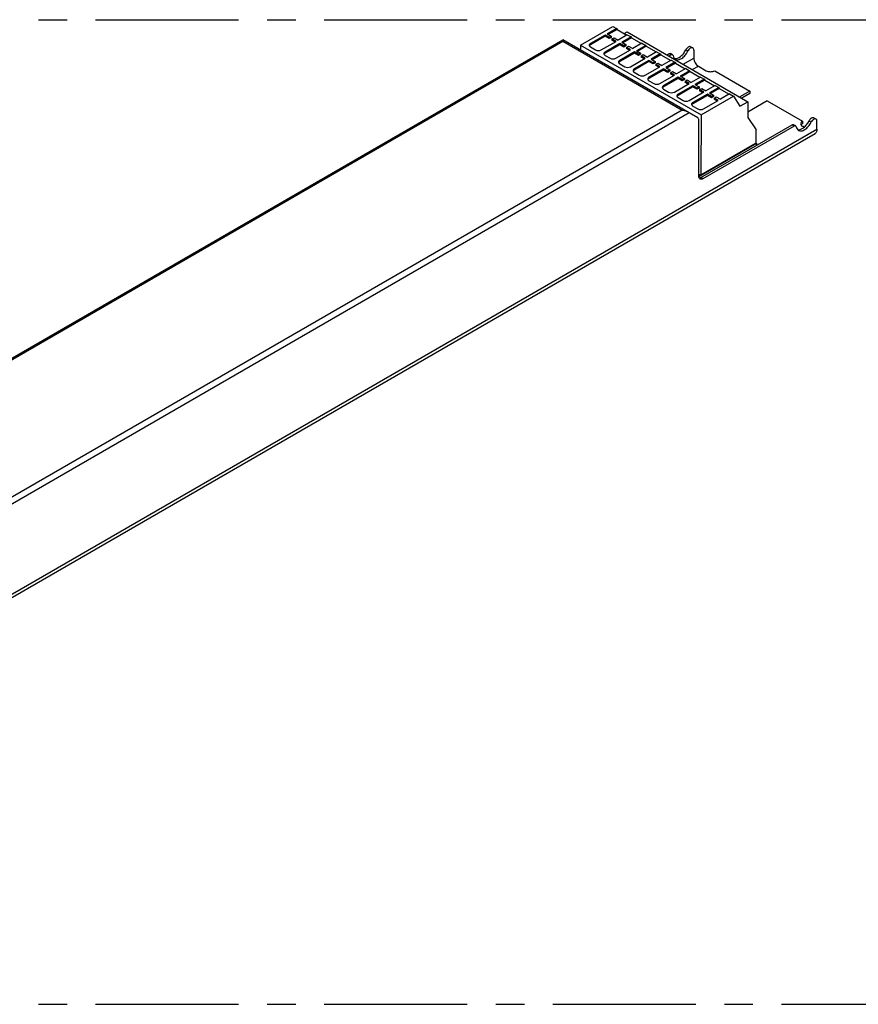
# Model space of a CAD drawing. Header units: millimetres. Extents: x 0 to 210, y 0 to 297.
# Tile 4 of 6: x 94 to 136, y 202 to 252. Entities that reach past the tile are written whole.
import ezdxf

# ---------------------------------------------------------------- set-up
doc = ezdxf.new("R2010")
doc.units = ezdxf.units.MM
doc.header["$LTSCALE"] = 19.36
doc.linetypes.add('CENTER', pattern=[0.6, 0.375, -0.075, 0.075, -0.075])
doc.layers.get('0').update_dxf_attribs({"linetype": 'CONTINUOUS'})
for name, color, linetype in [('DEFAULT_1', 7, 'CENTER'), ('Z_AXIS', 7, 'CONTINUOUS'), ('Z_SURFACE', 7, 'CONTINUOUS')]:
    doc.layers.add(name, color=color, linetype=linetype)

msp = doc.modelspace()

# ---------------------------------------------------------------- linework, layer by layer
at = {"color": 7, "linetype": 'Continuous'}
for p, q in [((122.261, 250.671), (123.899, 251.618)), ((124.49, 251.248), (124.636, 251.333)), ((124.636, 251.333), (130.767, 247.793)), ((58.61, 214.704), (121.361, 250.933)), ((128.231, 246.967), (121.361, 250.933)), ((121.361, 250.933), (121.361, 250.862)), ((122.261, 250.671), (122.259, 250.415)), ((122.261, 250.671), (128.391, 247.132)), ((126.651, 250.169), (126.757, 250.23)), ((126.864, 250.169), (126.757, 250.108)), ((126.939, 250.177), (126.832, 250.238)), ((128.02, 250.412), (128.02, 250.004)), ((128.253, 249.6), (128.656, 249.367)), ((128.391, 247.132), (130.03, 248.078)), ((130.03, 248.078), (130.364, 247.56)), ((130.364, 247.56), (130.767, 247.793)), ((130.767, 247.793), (130.767, 246.987)), ((128.391, 247.132), (128.37, 244.058)), ((128.274, 244.003), (128.274, 246.871)), ((128.38, 243.941), (133.015, 246.617)), ((130.767, 246.987), (131.191, 246.36)), ((133.196, 246.564), (133.09, 246.625)), ((134.277, 246.391), (134.277, 246.799)), ((58.235, 202.326), (134.178, 246.171)), ((133.121, 246.556), (128.486, 243.88)), ((131.191, 245.687), (131.191, 246.36)), ((133.63, 246.495), (133.535, 246.55)), ((128.275, 243.991), (131.202, 245.68)), ((131.191, 245.687), (128.37, 244.058)), ((131.191, 245.687), (131.202, 245.68)), ((131.202, 245.68), (131.202, 245.57)), ((128.274, 244.113), (128.37, 244.058))]:
    msp.add_line(p, q, dxfattribs=at)
at = {"color": 9, "linetype": 'Continuous'}
for p, q in [((58.82, 214.755), (121.361, 250.862)), ((121.361, 250.862), (127.428, 247.36)), ((126.864, 250.169), (126.757, 250.23)), ((127.479, 249.691), (128.02, 250.004)), ((127.945, 249.422), (128.253, 249.6)), ((127.786, 247.224), (64.826, 210.874)), ((127.428, 247.36), (64.887, 211.252)), ((133.121, 246.556), (133.015, 246.617)), ((58.335, 202.545), (134.277, 246.391)), ((128.486, 243.88), (128.38, 243.941))]:
    msp.add_line(p, q, dxfattribs=at)
at = {"color": 7, "linetype": 'Continuous'}
for points, knots in [([(126.757, 250.23), (126.77, 250.237), (126.795, 250.248), (126.822, 250.244), (126.832, 250.238)], [0, 0, 0, 0, 0.5508, 1, 1, 1, 1]), ([(126.939, 250.176), (126.928, 250.182), (126.901, 250.187), (126.876, 250.176), (126.864, 250.169)], [0, 0, 0, 0, 0.4492, 1, 1, 1, 1]), ([(126.967, 250.131), (126.966, 250.136), (126.962, 250.154), (126.95, 250.17), (126.939, 250.176)], [0, 0, 0, 0, 0.280404, 1, 1, 1, 1]), ([(126.967, 250.131), (126.975, 250.093), (126.999, 250.021), (127.053, 249.967), (127.083, 249.949)], [0, 0, 0, 0, 0.533204, 1, 1, 1, 1]), ([(127.036, 249.988), (127.139, 249.965), (127.289, 250.034), (127.42, 250.148), (127.517, 250.256), (127.577, 250.351), (127.61, 250.418)], [0, 0, 0, 0, 0.422505, 0.558367, 0.70208, 1, 1, 1, 1]), ([(127.083, 249.949), (127.104, 249.937), (127.154, 249.92), (127.236, 249.921), (127.323, 249.946), (127.447, 250.012), (127.591, 250.146), (127.679, 250.282), (127.716, 250.357)], [0, 0, 0, 0, 0.089492, 0.186189, 0.294809, 0.416976, 0.695987, 1, 1, 1, 1]), ([(128.02, 250.004), (128.02, 249.965), (128.034, 249.885), (128.084, 249.771), (128.157, 249.671), (128.22, 249.619), (128.253, 249.6)], [0, 0, 0, 0, 0.237226, 0.500001, 0.762776, 1, 1, 1, 1]), ([(127.428, 247.36), (127.446, 247.36), (127.518, 247.356), (127.591, 247.336), (127.638, 247.309)], [0, 0, 0, 0, 0.255315, 1, 1, 1, 1]), ([(128.274, 246.871), (128.274, 246.891), (128.269, 246.928), (128.245, 246.959), (128.231, 246.967)], [0, 0, 0, 0, 0.550757, 1, 1, 1, 1]), ([(133.015, 246.617), (133.028, 246.625), (133.053, 246.635), (133.08, 246.631), (133.09, 246.625)], [0, 0, 0, 0, 0.5508, 1, 1, 1, 1]), ([(133.196, 246.564), (133.186, 246.569), (133.159, 246.574), (133.134, 246.563), (133.121, 246.556)], [0, 0, 0, 0, 0.4492, 1, 1, 1, 1]), ([(133.293, 246.375), (133.397, 246.352), (133.547, 246.421), (133.677, 246.535), (133.775, 246.644), (133.835, 246.738), (133.868, 246.805)], [0, 0, 0, 0, 0.422505, 0.558368, 0.70208, 1, 1, 1, 1]), ([(133.341, 246.337), (133.362, 246.324), (133.412, 246.307), (133.494, 246.308), (133.581, 246.333), (133.705, 246.399), (133.849, 246.533), (133.937, 246.669), (133.974, 246.744)], [0, 0, 0, 0, 0.089492, 0.186189, 0.294809, 0.416976, 0.695987, 1, 1, 1, 1]), ([(133.225, 246.518), (133.224, 246.523), (133.22, 246.541), (133.208, 246.557), (133.196, 246.564)], [0, 0, 0, 0, 0.280404, 1, 1, 1, 1]), ([(133.225, 246.518), (133.233, 246.48), (133.257, 246.408), (133.311, 246.354), (133.341, 246.337)], [0, 0, 0, 0, 0.533204, 1, 1, 1, 1]), ([(134.277, 246.391), (134.277, 246.345), (134.268, 246.277), (134.224, 246.205), (134.194, 246.18), (134.178, 246.171)], [0, 0, 0, 0, 0.547674, 0.781564, 1, 1, 1, 1]), ([(128.336, 243.865), (128.316, 243.877), (128.281, 243.921), (128.274, 243.974), (128.274, 244.003)], [0, 0, 0, 0, 0.449235, 1, 1, 1, 1]), ([(128.38, 243.941), (128.373, 243.937), (128.346, 243.923), (128.315, 243.914), (128.293, 243.913)], [0, 0, 0, 0, 0.273454, 1, 1, 1, 1]), ([(128.486, 243.88), (128.461, 243.866), (128.412, 243.845), (128.357, 243.854), (128.336, 243.865)], [0, 0, 0, 0, 0.550763, 1, 1, 1, 1])]:
    msp.add_open_spline(points, degree=3, knots=knots, dxfattribs=at)
at = {"layer": 'DEFAULT_1', "color": 5, "linetype": 'CENTER'}
for p, q in [((51.167, 251.957), (151.182, 251.957)), ((51.167, 201.944), (151.182, 201.944))]:
    msp.add_line(p, q, dxfattribs=at)
at = {"layer": 'Z_AXIS', "color": 7, "linetype": 'Continuous'}
for p, q in [((127.864, 250.583), (127.97, 250.522)), ((127.716, 250.357), (127.61, 250.418)), ((129.08, 249.367), (130.873, 248.332)), ((130.873, 248.332), (130.353, 248.032)), ((130.873, 248.209), (130.459, 247.971)), ((130.873, 248.332), (130.873, 248.209)), ((131.742, 247.83), (130.767, 247.266)), ((131.742, 247.83), (133.535, 246.795)), ((133.535, 246.795), (133.535, 246.672)), ((133.974, 246.744), (133.868, 246.805)), ((134.122, 246.97), (134.228, 246.909))]:
    msp.add_line(p, q, dxfattribs=at)
for points, knots in [([(127.864, 250.583), (127.846, 250.593), (127.797, 250.599), (127.726, 250.565), (127.659, 250.503), (127.624, 250.448), (127.61, 250.418)], [0, 0, 0, 0, 0.184151, 0.414688, 0.695022, 1, 1, 1, 1]), ([(127.97, 250.522), (127.952, 250.532), (127.903, 250.538), (127.832, 250.504), (127.766, 250.442), (127.73, 250.387), (127.716, 250.357)], [0, 0, 0, 0, 0.184151, 0.414688, 0.695022, 1, 1, 1, 1]), ([(128.02, 250.412), (128.02, 250.435), (128.014, 250.478), (127.986, 250.513), (127.97, 250.522)], [0, 0, 0, 0, 0.550771, 1, 1, 1, 1]), ([(128.656, 249.367), (128.686, 249.349), (128.756, 249.324), (128.868, 249.312), (128.98, 249.324), (129.05, 249.349), (129.08, 249.367)], [0, 0, 0, 0, 0.237225, 0.500001, 0.762776, 1, 1, 1, 1]), ([(133.535, 246.795), (133.51, 246.781), (133.468, 246.748), (133.447, 246.696), (133.447, 246.672)], [0, 0, 0, 0, 0.550766, 1, 1, 1, 1]), ([(133.447, 246.672), (133.447, 246.649), (133.468, 246.597), (133.51, 246.564), (133.535, 246.55)], [0, 0, 0, 0, 0.449233, 1, 1, 1, 1]), ([(133.535, 246.672), (133.531, 246.67), (133.516, 246.661), (133.502, 246.651), (133.493, 246.642)], [0, 0, 0, 0, 0.261325, 1, 1, 1, 1]), ([(134.122, 246.97), (134.104, 246.981), (134.055, 246.986), (133.984, 246.952), (133.917, 246.89), (133.882, 246.835), (133.868, 246.805)], [0, 0, 0, 0, 0.184151, 0.414688, 0.695022, 1, 1, 1, 1]), ([(134.228, 246.909), (134.21, 246.919), (134.161, 246.925), (134.09, 246.891), (134.023, 246.829), (133.988, 246.774), (133.974, 246.744)], [0, 0, 0, 0, 0.184151, 0.414688, 0.695022, 1, 1, 1, 1]), ([(134.277, 246.799), (134.277, 246.822), (134.272, 246.865), (134.244, 246.9), (134.228, 246.909)], [0, 0, 0, 0, 0.550771, 1, 1, 1, 1])]:
    msp.add_open_spline(points, degree=3, knots=knots, dxfattribs=at)
for points in [[(133.477, 246.625), (133.473, 246.621), (133.47, 246.616), (133.467, 246.611)], [(133.493, 246.642), (133.487, 246.637), (133.482, 246.631), (133.477, 246.625)]]:
    msp.add_open_spline(points, degree=3, dxfattribs=at)
at = {"layer": 'Z_SURFACE', "color": 7, "linetype": 'Continuous'}
for p, q in [((123.899, 251.618), (124.09, 251.507)), ((123.516, 251.176), (122.769, 250.745)), ((123.516, 251.115), (122.769, 250.683)), ((123.516, 251.176), (123.516, 251.115)), ((123.723, 251.056), (123.516, 251.176)), ((123.723, 250.995), (123.516, 251.115)), ((124.09, 251.507), (123.622, 251.237)), ((123.622, 251.237), (123.829, 251.118)), ((124.119, 251.463), (123.675, 251.206)), ((123.829, 251.118), (123.723, 251.056)), ((123.829, 251.118), (123.829, 251.056)), ((124.09, 251.507), (124.119, 251.463)), ((124.119, 251.463), (124.618, 251.175)), ((124.642, 251.189), (124.174, 250.919)), ((124.833, 251.079), (124.365, 250.808)), ((124.642, 251.189), (124.833, 251.079)), ((124.833, 251.079), (124.861, 251.034)), ((122.769, 250.573), (123.024, 250.426)), ((123.321, 250.426), (124.068, 250.857)), ((124.258, 250.747), (123.512, 250.316)), ((124.258, 250.686), (123.512, 250.255)), ((123.829, 251.056), (123.723, 250.995)), ((123.723, 251.056), (123.723, 250.995)), ((123.861, 250.977), (123.967, 251.038)), ((123.861, 250.977), (123.861, 250.916)), ((124.068, 250.857), (123.861, 250.977)), ((124.015, 250.827), (123.861, 250.916)), ((123.967, 251.038), (124.174, 250.919)), ((124.258, 250.747), (124.258, 250.686)), ((124.465, 250.628), (124.258, 250.747)), ((124.465, 250.567), (124.258, 250.686)), ((124.365, 250.808), (124.571, 250.689)), ((124.861, 251.034), (124.418, 250.778)), ((124.571, 250.689), (124.465, 250.628)), ((124.571, 250.628), (124.465, 250.567)), ((124.465, 250.628), (124.465, 250.567)), ((124.571, 250.689), (124.571, 250.628)), ((124.603, 250.548), (124.709, 250.609)), ((124.709, 250.609), (124.916, 250.49)), ((124.861, 251.034), (125.36, 250.746)), ((125.384, 250.76), (124.916, 250.49)), ((125.575, 250.65), (125.107, 250.38)), ((125.604, 250.605), (125.16, 250.349)), ((125.384, 250.76), (125.575, 250.65)), ((125.575, 250.65), (125.604, 250.605)), ((125.604, 250.605), (126.102, 250.318)), ((123.512, 250.145), (123.766, 249.998)), ((124.063, 249.998), (124.81, 250.429)), ((125.001, 250.319), (124.254, 249.887)), ((125.001, 250.257), (124.254, 249.826)), ((124.603, 250.548), (124.603, 250.487)), ((124.81, 250.429), (124.603, 250.548)), ((124.757, 250.398), (124.603, 250.487)), ((125.001, 250.319), (125.001, 250.257)), ((125.208, 250.199), (125.001, 250.319)), ((125.208, 250.138), (125.001, 250.257)), ((125.107, 250.38), (125.314, 250.26)), ((125.314, 250.26), (125.208, 250.199)), ((125.314, 250.199), (125.208, 250.138)), ((125.208, 250.199), (125.208, 250.138)), ((125.314, 250.26), (125.314, 250.199)), ((125.346, 250.119), (125.452, 250.181)), ((125.346, 250.119), (125.346, 250.058)), ((125.552, 250), (125.346, 250.119)), ((125.452, 250.181), (125.659, 250.061)), ((126.127, 250.332), (125.659, 250.061)), ((126.318, 250.221), (125.849, 249.951)), ((126.346, 250.177), (125.902, 249.92)), ((126.127, 250.332), (126.318, 250.221)), ((126.318, 250.221), (126.346, 250.177)), ((126.346, 250.177), (126.845, 249.889)), ((124.254, 249.716), (124.509, 249.569)), ((124.806, 249.569), (125.552, 250)), ((125.743, 249.89), (124.997, 249.459)), ((125.743, 249.829), (124.997, 249.398)), ((125.499, 249.969), (125.346, 250.058)), ((125.548, 249.14), (126.295, 249.571)), ((125.743, 249.89), (125.743, 249.829)), ((125.95, 249.77), (125.743, 249.89)), ((125.95, 249.709), (125.743, 249.829)), ((125.849, 249.951), (126.056, 249.832)), ((126.056, 249.832), (125.95, 249.77)), ((126.056, 249.77), (125.95, 249.709)), ((125.95, 249.77), (125.95, 249.709)), ((126.056, 249.832), (126.056, 249.77)), ((126.088, 249.691), (126.194, 249.752)), ((126.088, 249.691), (126.088, 249.63)), ((126.295, 249.571), (126.088, 249.691)), ((126.242, 249.541), (126.088, 249.63)), ((126.194, 249.752), (126.401, 249.633)), ((126.869, 249.903), (126.401, 249.633)), ((127.06, 249.793), (126.592, 249.522)), ((127.089, 249.748), (126.645, 249.492)), ((126.869, 249.903), (127.06, 249.793)), ((127.06, 249.793), (127.089, 249.748)), ((127.089, 249.748), (127.587, 249.46)), ((124.997, 249.287), (125.251, 249.14)), ((126.486, 249.461), (125.739, 249.03)), ((126.486, 249.4), (125.739, 248.969)), ((126.291, 248.712), (127.037, 249.143)), ((126.486, 249.461), (126.486, 249.4)), ((126.693, 249.342), (126.486, 249.461)), ((126.693, 249.281), (126.486, 249.4)), ((126.592, 249.522), (126.799, 249.403)), ((126.799, 249.403), (126.693, 249.342)), ((126.799, 249.342), (126.693, 249.281)), ((126.693, 249.342), (126.693, 249.281)), ((126.799, 249.403), (126.799, 249.342)), ((126.831, 249.262), (126.937, 249.323)), ((126.831, 249.262), (126.831, 249.201)), ((127.037, 249.143), (126.831, 249.262)), ((126.984, 249.112), (126.831, 249.201)), ((126.937, 249.323), (127.143, 249.204)), ((127.612, 249.474), (127.143, 249.204)), ((127.803, 249.364), (127.334, 249.094)), ((127.334, 249.094), (127.541, 248.974)), ((127.831, 249.319), (127.387, 249.063)), ((127.612, 249.474), (127.803, 249.364)), ((127.803, 249.364), (127.831, 249.319)), ((127.831, 249.319), (128.33, 249.032)), ((125.739, 248.859), (125.994, 248.712)), ((127.228, 249.033), (126.482, 248.601)), ((127.228, 248.971), (126.482, 248.54)), ((127.033, 248.283), (127.78, 248.714)), ((127.971, 248.604), (127.224, 248.173)), ((127.228, 249.033), (127.228, 248.971)), ((127.435, 248.913), (127.228, 249.033)), ((127.435, 248.852), (127.228, 248.971)), ((127.541, 248.974), (127.435, 248.913)), ((127.541, 248.913), (127.435, 248.852)), ((127.435, 248.913), (127.435, 248.852)), ((127.541, 248.974), (127.541, 248.913)), ((127.573, 248.834), (127.679, 248.895)), ((127.573, 248.834), (127.573, 248.772)), ((127.78, 248.714), (127.573, 248.834)), ((127.727, 248.683), (127.573, 248.772)), ((127.679, 248.895), (127.886, 248.775)), ((128.354, 249.046), (127.886, 248.775)), ((127.971, 248.604), (127.971, 248.543)), ((128.178, 248.484), (127.971, 248.604)), ((128.545, 248.935), (128.077, 248.665)), ((128.077, 248.665), (128.284, 248.546)), ((128.574, 248.891), (128.13, 248.635)), ((128.354, 249.046), (128.545, 248.935)), ((128.545, 248.935), (128.574, 248.891)), ((128.574, 248.891), (129.072, 248.603)), ((129.097, 248.617), (128.628, 248.347)), ((129.097, 248.617), (129.287, 248.507)), ((126.482, 248.43), (126.736, 248.283)), ((127.971, 248.543), (127.224, 248.112)), ((127.776, 247.854), (128.522, 248.285)), ((128.713, 248.175), (127.967, 247.744)), ((128.713, 248.114), (127.967, 247.683)), ((128.178, 248.423), (127.971, 248.543)), ((128.284, 248.546), (128.178, 248.484)), ((128.284, 248.484), (128.178, 248.423)), ((128.178, 248.484), (128.178, 248.423)), ((128.284, 248.546), (128.284, 248.484)), ((128.315, 248.405), (128.422, 248.466)), ((128.315, 248.405), (128.315, 248.344)), ((128.522, 248.285), (128.315, 248.405)), ((128.469, 248.255), (128.315, 248.344)), ((128.422, 248.466), (128.628, 248.347)), ((128.713, 248.175), (128.713, 248.114)), ((128.92, 248.056), (128.713, 248.175)), ((128.92, 247.995), (128.713, 248.114)), ((129.287, 248.507), (128.819, 248.236)), ((128.819, 248.236), (129.026, 248.117)), ((129.316, 248.462), (128.872, 248.206)), ((129.026, 248.117), (128.92, 248.056)), ((129.026, 248.117), (129.026, 248.056)), ((129.287, 248.507), (129.316, 248.462)), ((129.316, 248.462), (129.815, 248.174)), ((129.839, 248.188), (129.371, 247.918)), ((129.839, 248.188), (130.03, 248.078)), ((127.224, 248.001), (127.479, 247.854)), ((127.967, 247.573), (128.221, 247.426)), ((128.518, 247.426), (129.265, 247.857)), ((129.026, 248.056), (128.92, 247.995)), ((128.92, 248.056), (128.92, 247.995)), ((129.058, 247.976), (129.164, 248.037)), ((129.058, 247.976), (129.058, 247.915)), ((129.265, 247.857), (129.058, 247.976)), ((129.212, 247.826), (129.058, 247.915)), ((129.164, 248.037), (129.371, 247.918))]:
    msp.add_line(p, q, dxfattribs=at)
at = {"layer": 'Z_SURFACE', "color": 9, "linetype": 'Continuous'}
for p, q in [((122.769, 250.745), (122.769, 250.683)), ((123.512, 250.316), (123.512, 250.255)), ((124.254, 249.887), (124.254, 249.826)), ((124.997, 249.459), (124.997, 249.398)), ((125.739, 249.03), (125.739, 248.969)), ((126.482, 248.601), (126.482, 248.54)), ((127.224, 248.173), (127.224, 248.112)), ((127.967, 247.744), (127.967, 247.683))]:
    msp.add_line(p, q, dxfattribs=at)
at = {"layer": 'Z_SURFACE', "color": 7, "linetype": 'Continuous'}
for points, knots in [([(122.769, 250.745), (122.752, 250.735), (122.722, 250.712), (122.708, 250.675), (122.708, 250.659)], [0, 0, 0, 0, 0.550787, 1, 1, 1, 1]), ([(122.748, 250.669), (122.744, 250.666), (122.731, 250.654), (122.72, 250.64), (122.714, 250.628)], [0, 0, 0, 0, 0.271432, 1, 1, 1, 1]), ([(122.715, 250.628), (122.717, 250.624), (122.726, 250.607), (122.74, 250.594), (122.751, 250.585)], [0, 0, 0, 0, 0.230881, 1, 1, 1, 1]), ([(123.024, 250.426), (123.068, 250.401), (123.172, 250.381), (123.277, 250.401), (123.321, 250.426)], [0, 0, 0, 0, 0.500001, 1, 1, 1, 1]), ([(123.512, 250.316), (123.494, 250.306), (123.465, 250.283), (123.45, 250.247), (123.45, 250.23)], [0, 0, 0, 0, 0.550787, 1, 1, 1, 1]), ([(123.49, 250.24), (123.486, 250.237), (123.473, 250.225), (123.462, 250.211), (123.457, 250.199)], [0, 0, 0, 0, 0.271432, 1, 1, 1, 1]), ([(123.457, 250.199), (123.459, 250.195), (123.468, 250.179), (123.482, 250.165), (123.494, 250.157)], [0, 0, 0, 0, 0.230881, 1, 1, 1, 1]), ([(123.766, 249.998), (123.81, 249.972), (123.915, 249.952), (124.019, 249.972), (124.063, 249.998)], [0, 0, 0, 0, 0.500001, 1, 1, 1, 1]), ([(124.254, 249.887), (124.237, 249.877), (124.207, 249.855), (124.193, 249.818), (124.193, 249.802)], [0, 0, 0, 0, 0.550787, 1, 1, 1, 1]), ([(124.233, 249.811), (124.229, 249.808), (124.215, 249.797), (124.204, 249.782), (124.199, 249.77)], [0, 0, 0, 0, 0.271432, 1, 1, 1, 1]), ([(124.2, 249.77), (124.202, 249.766), (124.211, 249.75), (124.225, 249.737), (124.236, 249.728)], [0, 0, 0, 0, 0.230881, 1, 1, 1, 1]), ([(124.509, 249.569), (124.553, 249.544), (124.657, 249.523), (124.762, 249.544), (124.806, 249.569)], [0, 0, 0, 0, 0.500001, 1, 1, 1, 1]), ([(124.997, 249.459), (124.979, 249.449), (124.949, 249.426), (124.935, 249.389), (124.935, 249.373)], [0, 0, 0, 0, 0.550787, 1, 1, 1, 1]), ([(124.975, 249.383), (124.971, 249.38), (124.958, 249.368), (124.947, 249.354), (124.942, 249.342)], [0, 0, 0, 0, 0.271432, 1, 1, 1, 1]), ([(124.942, 249.342), (124.944, 249.338), (124.953, 249.321), (124.967, 249.308), (124.978, 249.299)], [0, 0, 0, 0, 0.230881, 1, 1, 1, 1]), ([(125.251, 249.14), (125.295, 249.115), (125.4, 249.095), (125.504, 249.115), (125.548, 249.14)], [0, 0, 0, 0, 0.500001, 1, 1, 1, 1]), ([(125.739, 249.03), (125.722, 249.02), (125.692, 248.997), (125.678, 248.961), (125.678, 248.944)], [0, 0, 0, 0, 0.550787, 1, 1, 1, 1]), ([(125.718, 248.954), (125.714, 248.951), (125.7, 248.94), (125.689, 248.925), (125.684, 248.913)], [0, 0, 0, 0, 0.271432, 1, 1, 1, 1]), ([(125.685, 248.913), (125.687, 248.909), (125.696, 248.893), (125.709, 248.879), (125.721, 248.871)], [0, 0, 0, 0, 0.230881, 1, 1, 1, 1]), ([(125.994, 248.712), (126.038, 248.686), (126.142, 248.666), (126.247, 248.686), (126.291, 248.712)], [0, 0, 0, 0, 0.500001, 1, 1, 1, 1]), ([(126.482, 248.601), (126.464, 248.591), (126.434, 248.569), (126.42, 248.532), (126.42, 248.516)], [0, 0, 0, 0, 0.550787, 1, 1, 1, 1]), ([(126.46, 248.526), (126.456, 248.523), (126.443, 248.511), (126.432, 248.496), (126.427, 248.484)], [0, 0, 0, 0, 0.271432, 1, 1, 1, 1]), ([(126.427, 248.484), (126.429, 248.48), (126.438, 248.464), (126.452, 248.451), (126.463, 248.442)], [0, 0, 0, 0, 0.230881, 1, 1, 1, 1]), ([(126.736, 248.283), (126.78, 248.258), (126.885, 248.237), (126.989, 248.258), (127.033, 248.283)], [0, 0, 0, 0, 0.500001, 1, 1, 1, 1]), ([(127.224, 248.173), (127.207, 248.163), (127.177, 248.14), (127.163, 248.103), (127.163, 248.087)], [0, 0, 0, 0, 0.550787, 1, 1, 1, 1]), ([(127.202, 248.097), (127.199, 248.094), (127.185, 248.082), (127.174, 248.068), (127.169, 248.056)], [0, 0, 0, 0, 0.271432, 1, 1, 1, 1]), ([(127.17, 248.056), (127.172, 248.052), (127.181, 248.035), (127.194, 248.022), (127.206, 248.013)], [0, 0, 0, 0, 0.230881, 1, 1, 1, 1]), ([(127.479, 247.854), (127.523, 247.829), (127.627, 247.809), (127.732, 247.829), (127.776, 247.854)], [0, 0, 0, 0, 0.500001, 1, 1, 1, 1]), ([(127.967, 247.744), (127.949, 247.734), (127.919, 247.711), (127.905, 247.675), (127.905, 247.658)], [0, 0, 0, 0, 0.550787, 1, 1, 1, 1]), ([(127.945, 247.668), (127.941, 247.665), (127.928, 247.654), (127.917, 247.639), (127.912, 247.627)], [0, 0, 0, 0, 0.271432, 1, 1, 1, 1]), ([(127.912, 247.627), (127.914, 247.623), (127.923, 247.607), (127.937, 247.593), (127.948, 247.585)], [0, 0, 0, 0, 0.230881, 1, 1, 1, 1]), ([(128.221, 247.426), (128.265, 247.4), (128.37, 247.38), (128.474, 247.4), (128.518, 247.426)], [0, 0, 0, 0, 0.500001, 1, 1, 1, 1])]:
    msp.add_open_spline(points, degree=3, knots=knots, dxfattribs=at)
for points in [[(122.708, 250.659), (122.708, 250.654), (122.708, 250.648), (122.71, 250.643)], [(122.71, 250.643), (122.711, 250.638), (122.713, 250.633), (122.715, 250.628)], [(122.769, 250.683), (122.762, 250.679), (122.754, 250.674), (122.748, 250.669)], [(122.751, 250.585), (122.757, 250.581), (122.763, 250.577), (122.769, 250.573)], [(123.45, 250.23), (123.45, 250.225), (123.451, 250.22), (123.452, 250.214)], [(123.452, 250.214), (123.453, 250.209), (123.455, 250.204), (123.457, 250.199)], [(123.512, 250.255), (123.504, 250.25), (123.497, 250.246), (123.49, 250.24)], [(123.494, 250.157), (123.499, 250.152), (123.505, 250.148), (123.512, 250.145)], [(124.193, 249.802), (124.193, 249.796), (124.193, 249.791), (124.195, 249.786)], [(124.195, 249.786), (124.196, 249.78), (124.198, 249.775), (124.2, 249.77)], [(124.254, 249.826), (124.247, 249.822), (124.239, 249.817), (124.233, 249.811)], [(124.236, 249.728), (124.242, 249.724), (124.248, 249.72), (124.254, 249.716)], [(124.935, 249.373), (124.935, 249.368), (124.936, 249.362), (124.937, 249.357)], [(124.937, 249.357), (124.938, 249.352), (124.94, 249.347), (124.942, 249.342)], [(124.997, 249.398), (124.989, 249.393), (124.982, 249.388), (124.975, 249.383)], [(124.978, 249.299), (124.984, 249.295), (124.99, 249.291), (124.997, 249.287)], [(125.678, 248.944), (125.678, 248.939), (125.678, 248.934), (125.679, 248.929)], [(125.679, 248.929), (125.681, 248.923), (125.682, 248.918), (125.685, 248.913)], [(125.739, 248.969), (125.732, 248.964), (125.724, 248.96), (125.718, 248.954)], [(125.721, 248.871), (125.727, 248.866), (125.733, 248.862), (125.739, 248.859)], [(126.42, 248.516), (126.42, 248.51), (126.421, 248.505), (126.422, 248.5)], [(126.422, 248.5), (126.423, 248.495), (126.425, 248.489), (126.427, 248.484)], [(126.482, 248.54), (126.474, 248.536), (126.467, 248.531), (126.46, 248.526)], [(126.463, 248.442), (126.469, 248.438), (126.475, 248.434), (126.482, 248.43)], [(127.163, 248.087), (127.163, 248.082), (127.163, 248.076), (127.164, 248.071)], [(127.164, 248.071), (127.166, 248.066), (127.167, 248.061), (127.17, 248.056)], [(127.224, 248.112), (127.217, 248.107), (127.209, 248.102), (127.202, 248.097)], [(127.206, 248.013), (127.212, 248.009), (127.218, 248.005), (127.224, 248.001)], [(127.905, 247.658), (127.905, 247.653), (127.906, 247.648), (127.907, 247.643)], [(127.907, 247.643), (127.908, 247.637), (127.91, 247.632), (127.912, 247.627)], [(127.967, 247.683), (127.959, 247.679), (127.952, 247.674), (127.945, 247.668)], [(127.948, 247.585), (127.954, 247.58), (127.96, 247.576), (127.967, 247.573)]]:
    msp.add_open_spline(points, degree=3, dxfattribs=at)

doc.saveas('drawing.dxf')
